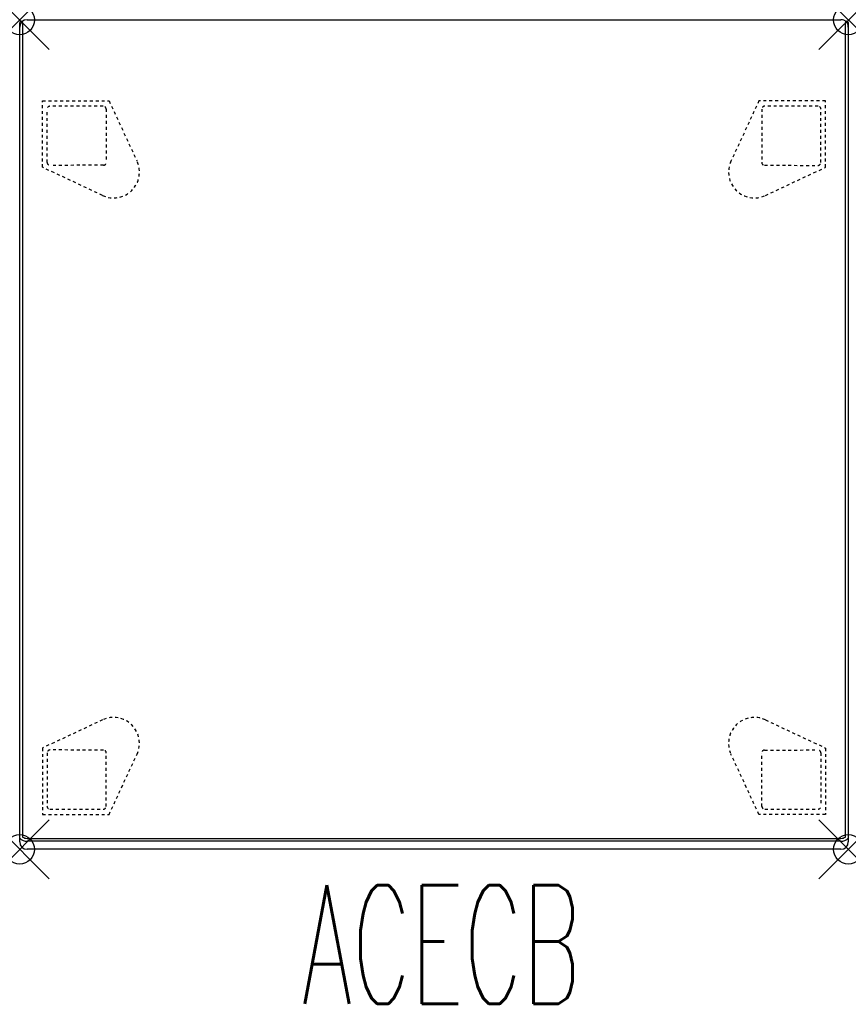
# Model space of a CAD drawing. Header units: inches. Extents: x 0 to 28, y -33.2 to 0.
import ezdxf
from ezdxf.enums import TextEntityAlignment as Align

# ---------------------------------------------------------------- set-up
doc = ezdxf.new("R2010")
doc.units = ezdxf.units.IN
doc.header["$LTSCALE"] = 0.03937
doc.header["$MEASUREMENT"] = 0
doc.header["$PDMODE"] = 35
doc.header["$PDSIZE"] = 1
doc.linetypes.add('DASHED', pattern=[0.75, 0.5, -0.25])
doc.layers.add('A-FURN-P-SEAT', color=2, linetype='Continuous')
doc.layers.add('A-FURN-P-SEAT-TN', color=2, linetype='Continuous')
doc.styles.add('0', font='TXT.shx')

msp = doc.modelspace()

# ---------------------------------------------------------------- linework, layer by layer
at = {"layer": 'A-FURN-P-SEAT'}
for p, q in [((0.25, 0.009), (27.75, 0.009)), ((0.001, -27.637), (0, -0.096)), ((0, -27.76), (0, -0.241)), ((0.1, -0.091), (0.1, -27.594)), ((27.9, -27.594), (27.9, -0.091)), ((28, -0.091), (27.999, -27.637)), ((28, -0.241), (28, -27.76)), ((0.25, -27.639), (27.75, -27.639)), ((27.75, -27.738), (0.25, -27.738)), ((27.75, -28.01), (0.25, -28.01))]:
    msp.add_line(p, q, dxfattribs=at)
at = {"layer": 'A-FURN-P-SEAT', "linetype": 'DASHED'}
for p, q in [((0.767, -4.975), (0.771, -2.726)), ((0.771, -2.726), (3.019, -2.73)), ((3.019, -2.73), (3.965, -4.768)), ((24.981, -2.73), (24.035, -4.768)), ((27.229, -2.726), (24.981, -2.73)), ((27.233, -4.975), (27.229, -2.726)), ((0.928, -4.812), (0.923, -3.014)), ((2.921, -3.008), (2.926, -4.807)), ((25.079, -3.008), (25.074, -4.807)), ((27.072, -4.812), (27.077, -3.014)), ((2.801, -5.928), (0.767, -4.975)), ((2.827, -4.907), (1.028, -4.912)), ((25.173, -4.907), (26.972, -4.912)), ((25.199, -5.928), (27.233, -4.975)), ((2.801, -23.638), (0.767, -24.591)), ((25.199, -23.638), (27.233, -24.591)), ((0.767, -24.591), (0.771, -26.839)), ((27.233, -24.591), (27.229, -26.839)), ((0.928, -24.754), (0.923, -26.552)), ((2.827, -24.659), (1.028, -24.654)), ((2.921, -26.558), (2.926, -24.758)), ((3.019, -26.835), (3.965, -24.798)), ((24.981, -26.835), (24.035, -24.798)), ((25.079, -26.558), (25.074, -24.758)), ((25.173, -24.659), (26.972, -24.654)), ((27.072, -24.754), (27.077, -26.552)), ((0.771, -26.839), (3.019, -26.835)), ((27.229, -26.839), (24.981, -26.835))]:
    msp.add_line(p, q, dxfattribs=at)
at = {"layer": 'A-FURN-P-SEAT'}
for centre, radius, start, end in [((0.25, -0.241), 0.25, 90, 180), ((27.75, -0.241), 0.25, 359.9932, 90.0207), ((0.05, -0.091), 0.05, 359.9626, 184.9181), ((27.95, -0.091), 0.0499, 0.0289, 180.1262), ((0.246, -27.38), 0.259, 235.7886, 270.9773), ((27.754, -27.38), 0.259, 269.0227, 304.2114), ((0.25, -27.76), 0.25, 180.0048, 269.9868), ((0.24, -27.403), 0.335, 224.4, 271.709), ((27.765, -27.415), 0.323, 267.3626, 316.5284), ((27.75, -27.76), 0.25, 270, 0)]:
    msp.add_arc(centre, radius, start, end, dxfattribs=at)
at = {"layer": 'A-FURN-P-SEAT', "linetype": 'DASHED'}
for centre, radius, start, end in [((1.023, -3.014), 0.1, 90.441, 179.9032), ((2.43, -185.782), 182.874, 89.8776, 90.44103), ((2.821, -3.008), 0.1, 0.2752, 90.3532), ((25.179, -3.008), 0.1, 89.6468, 179.7248), ((25.57, -185.782), 182.874, 89.55897, 90.1224), ((26.977, -3.014), 0.1, 0.0968, 89.559), ((1.028, -4.812), 0.1, 180.0246, 269.9746), ((3.172, -5.136), 0.874, 244.9055, 24.9021), ((2.827, -4.808), 0.0993, 270.1291, 0.1592), ((24.828, -5.136), 0.874, 155.0979, 295.0945), ((25.173, -4.808), 0.0993, 179.8408, 269.8709), ((26.972, -4.812), 0.1, 270.0254, 359.9754), ((3.172, -24.43), 0.874, 335.0979, 115.0945), ((24.828, -24.43), 0.874, 64.9055, 204.9021), ((1.028, -24.754), 0.1, 90.0254, 179.9754), ((2.827, -24.758), 0.0993, 359.8408, 89.8709), ((25.173, -24.758), 0.0993, 90.1291, 180.1592), ((26.972, -24.754), 0.1, 0.0246, 89.9746), ((1.023, -26.552), 0.1, 180.0968, 269.559), ((2.821, -26.557), 0.1, 269.6468, 359.7248), ((25.179, -26.557), 0.1, 180.2752, 270.3532), ((26.977, -26.552), 0.1, 270.441, 359.9032), ((2.43, 156.216), 182.874, 269.55897, 270.1224), ((25.57, 156.216), 182.874, 269.8776, 270.44103)]:
    msp.add_arc(centre, radius, start, end, dxfattribs=at)
at = {"layer": 'A-FURN-P-SEAT'}
for p in [(0, 0), (28, 0), (0, -28.01), (28, -28.01)]:
    msp.add_point(p, dxfattribs=at)

# ---------------------------------------------------------------- texts
at = {"layer": 'A-FURN-P-SEAT-TN', "style": '0', "width": 0.55}
msp.add_text('ACECB', height=4, dxfattribs=at).set_placement((14.25, -34.423), align=Align.BOTTOM_CENTER)

doc.saveas('drawing.dxf')
